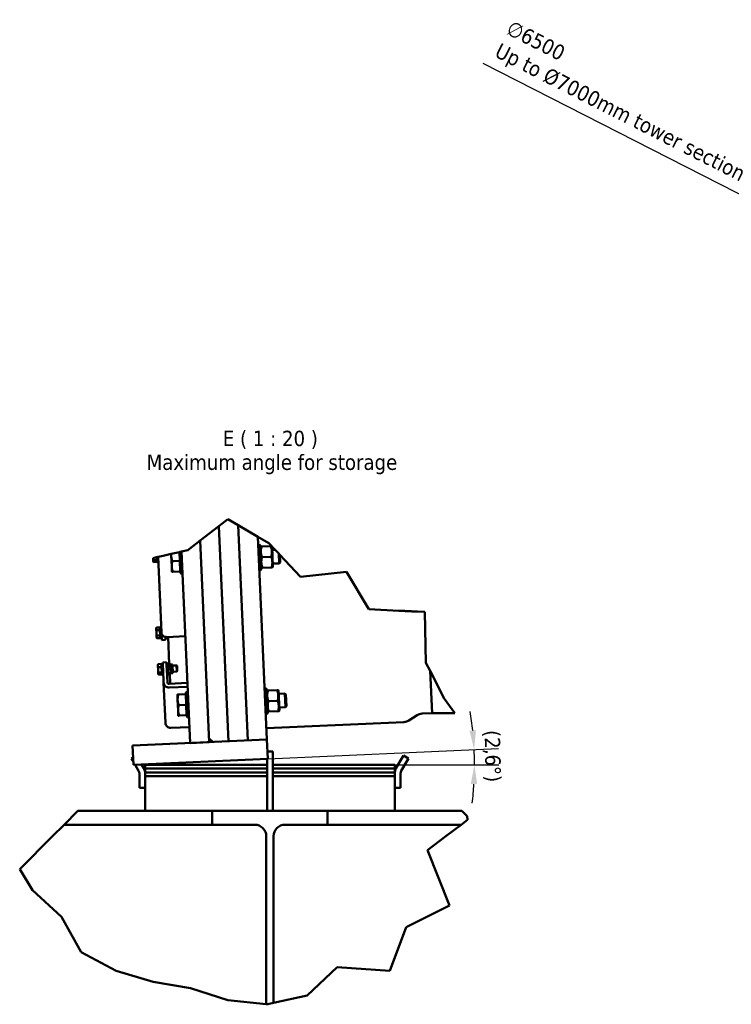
# Model space of a CAD drawing. Header units: millimetres. Extents: x 0 to 63075, y 0 to 44550.
# Tile 16 of 31: x 43060 to 50009, y 10470 to 20081. Entities that reach past the tile are written whole.
import ezdxf

# ---------------------------------------------------------------- set-up
doc = ezdxf.new("R2010")
doc.units = ezdxf.units.MM
doc.header["$LTSCALE"] = 75
for name, color, linetype, lineweight in [('Break Line (ISO)', 7, 'Continuous', 50), ('Dimension (ISO)', 7, 'Continuous', 25), ('Symbol (ISO)', 7, 'Continuous', 25), ('Visible (ISO)', 7, 'Continuous', 50)]:
    doc.layers.add(name, color=color, linetype=linetype, lineweight=lineweight)
doc.styles.add('Label Text (ISO)', font='tahoma.ttf')
doc.styles.add('Note Text (ISO)', font='tahoma.ttf')
doc.dimstyles.new('Default (ISO)', dxfattribs={"dimscale": 75, "dimtxt": 2, "dimasz": 2.5, "dimexe": 3.175, "dimexo": 0, "dimgap": 0.762, "dimtad": 1, "dimrnd": 1e-08, "dimtxsty": 'Note Text (ISO)', "dimcen": 0.09, "dimdle": 10, "dimclrd": 256, "dimclre": 256, "dimclrt": 256, "dimazin": 2, "dimtfac": 1, "dimtmove": 0, "dimatfit": 3, "dimfxl": 1, "dimtolj": 1, "dimtzin": 0, "dimlwd": -1, "dimlwe": -1, "dimarcsym": 0})

# ---------------------------------------------------------------- blocks, each defined once
blk = doc.blocks.new('*D8')
at = {"layer": 'Defpoints', "color": 0, "transparency": 16777216}
for p in [(50913.5, 17955.8), (56704.7, 15004.2)]:
    blk.add_point(p, dxfattribs=at)
at = {"layer": 'Dimension (ISO)', "transparency": 16777216}
for p, q in [((50913.5, 17955.8), (47585.2, 19652.2)), ((56537.6, 15089.3), (51080.6, 17870.7))]:
    blk.add_line(p, q, dxfattribs=at)
for points in [[(51094.7, 17898.5), (51066.4, 17842.8), (50913.5, 17955.8)], [(56551.8, 15117.2), (56523.5, 15061.5), (56704.7, 15004.2)]]:
    blk.add_solid(points, dxfattribs=at)
at = {"layer": 'Dimension (ISO)', "transparency": 16777216, "insert": (47868.1, 20081.4), "char_height": 150, "attachment_point": 1, "rotation": 332.99341, "style": 'Note Text (ISO)'}
blk.add_mtext('\\A1;\\fTahoma|b0|i0;\\H149.0446;∅6500\\P\\fTahoma|b0|i0;\\H149.0446;Up to Ø7000mm tower section', dxfattribs=at)
blk = doc.blocks.new('*D33')
at = {"layer": 'Defpoints', "color": 0, "transparency": 16777216}
for p in [(44170.9, 12807.8), (45407.2, 12862.9), (46722.4, 12807.8), (47500.8, 12857.2)]:
    blk.add_point(p, dxfattribs=at)
at = {"layer": 'Dimension (ISO)', "transparency": 16777216}
for p, q in [((45407.2, 12862.9), (47735.8, 12966.6)), ((46722.4, 12807.8), (47739.3, 12807.8))]:
    blk.add_line(p, q, dxfattribs=at)
for start, end in [(5.7768, 9.00307), (0, 2.55054), (353.54747, 356.77373)]:
    blk.add_arc((44170.9, 12807.8), 3330.3, start, end, dxfattribs=at)
for points in [[(47515.4, 13145.3), (47453.1, 13140.7), (47497.9, 12956)], [(47464.7, 12621.2), (47527.1, 12619.5), (47501.2, 12807.8)]]:
    blk.add_solid(points, dxfattribs=at)
at = {"layer": 'Dimension (ISO)', "transparency": 16777216, "insert": (47749.9, 13148), "char_height": 150, "attachment_point": 1, "rotation": 271.27527, "style": 'Note Text (ISO)'}
blk.add_mtext('\\A1;(2,6°)', dxfattribs=at)

msp = doc.modelspace()

# ---------------------------------------------------------------- linework, layer by layer
at = {"layer": 'Break Line (ISO)'}
for p, q in [((45005.5077, 15138.2448), (45091.4174, 15204.8735)), ((45091.4174, 15204.8735), (45192.8477, 15146.012)), ((44824.0894, 14997.5428), (45005.5077, 15138.2448)), ((45192.8477, 15146.012), (45385.514, 15034.2049)), ((44700.5359, 14901.7188), (44824.0894, 14997.5428)), ((45494.5069, 14970.9547), (45385.514, 15034.2049)), ((44641.2615, 14888.4812), (44700.5359, 14901.7188)), ((45553.9234, 14907.6627), (45494.5069, 14970.9547)), ((45590.1112, 14869.1143), (45553.9234, 14907.6627)), ((44362.7353, 14826.2787), (44396.6994, 14833.8638)), ((44399.6732, 14834.5279), (44396.6994, 14833.8638)), ((44410.8234, 14837.0181), (44402.4607, 14835.1504)), ((44462.8578, 14848.6388), (44410.8234, 14837.0181)), ((44462.8578, 14848.6388), (44539.0507, 14865.6547)), ((44540.4239, 14865.9614), (44619.7041, 14883.6668)), ((44622.6778, 14884.331), (44619.7041, 14883.6668)), ((44641.2615, 14888.4812), (44627.3237, 14885.3685)), ((45599.7813, 14858.8135), (45590.1112, 14869.1143)), ((45803.6195, 14641.6793), (45599.7813, 14858.8135)), ((46250.4424, 14692.4103), (45803.6195, 14641.6793)), ((46469.4545, 14327.2007), (46250.4424, 14692.4103)), ((46763.9817, 14312.2779), (46469.4545, 14327.2007)), ((47015.6317, 14299.5276), (46944.7126, 14303.1209)), ((47027.5879, 13802.7686), (47015.6317, 14299.5276)), ((47068.0221, 13724.2617), (47027.5879, 13802.7686)), ((47206.7806, 13454.8493), (47068.0221, 13724.2617)), ((47310.1498, 13312.6153), (47206.7806, 13454.8493)), ((47430.8707, 12305.6077), (47434.5048, 12271.7705)), ((47369.7464, 12222.7866), (47221.0179, 12110.2866)), ((47434.5048, 12271.7705), (47369.7464, 12222.7866)), ((47221.0179, 12110.2866), (47042.081, 11974.9366)), ((47042.081, 11974.9366), (47256.289, 11435.0308)), ((43186.199, 11584.9417), (43060.211, 11789.3057)), ((43469.4749, 11323.9487), (43186.199, 11584.9417)), ((47256.289, 11435.0308), (46835.4642, 11221.491)), ((43660.5889, 10979.7251), (43469.4749, 11323.9487)), ((46835.4642, 11221.491), (46674.7482, 10797.9799)), ((44001.6175, 10797.3314), (43660.5889, 10979.7251)), ((44364.9021, 10688.8357), (44001.6175, 10797.3314)), ((46161.3294, 10831.7779), (45866.0186, 10556.7205)), ((46674.7482, 10797.9799), (46161.3294, 10831.7779)), ((44728.7986, 10628.4071), (44364.9021, 10688.8357)), ((45091.4174, 10509.3274), (44728.7986, 10628.4071)), ((45468.0669, 10471.28), (45091.4174, 10509.3274)), ((45539.3169, 10482.8379), (45481.9898, 10469.8736)), ((45866.0186, 10556.7205), (45539.3169, 10482.8379)), ((45481.9898, 10469.8736), (45468.0669, 10471.28))]:
    msp.add_line(p, q, dxfattribs=at)
for points, weights in [([(44362.5054, 14826.2273), (44362.6197, 14826.2529), (44362.7353, 14826.2787)], [1, 1.00016878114, 1.00031658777]), ([(44399.6732, 14834.5279), (44401.0303, 14834.831), (44402.4607, 14835.1504)], [1, 1.00032127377, 1]), ([(44539.0507, 14865.6547), (44539.7237, 14865.805), (44540.4239, 14865.9614)], [1, 1.00073086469, 1.00121909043]), ([(44622.6778, 14884.331), (44624.9219, 14884.8321), (44627.3237, 14885.3685)], [1, 1.00036304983, 1]), ([(46811.0094, 14309.8952), (46854.9824, 14307.6672), (46897.6849, 14305.5036)], [1, 1.00001991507, 1])]:
    msp.add_rational_spline(points, weights, degree=2, dxfattribs=at)
for points, knots in [([(46763.9817, 14312.2779), (46768.6896, 14312.0394), (46773.6572, 14311.7877), (46783.0404, 14311.3123), (46787.4634, 14311.0882), (46797.1328, 14310.5983), (46802.8627, 14310.308), (46809.0169, 14309.9962), (46810.0259, 14309.945), (46811.0094, 14309.8952)], [0, 0, 0, 0, 0.381972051, 0.381972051, 0.763944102, 0.763944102, 1.353411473, 1.353411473, 1.472245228, 1.472245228, 1.472245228, 1.472245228]), ([(46897.6849, 14305.5036), (46898.663, 14305.4541), (46899.6662, 14305.4032), (46905.8545, 14305.0897), (46911.632, 14304.797), (46921.3393, 14304.3051), (46925.7255, 14304.0829), (46935.0541, 14303.6102), (46940.0048, 14303.3594), (46944.7126, 14303.1209)], [9.825830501, 9.825830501, 9.825830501, 9.825830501, 9.945787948, 9.945787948, 10.549103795, 10.549103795, 10.931556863, 10.931556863, 11.314009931, 11.314009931, 11.314009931, 11.314009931])]:
    msp.add_open_spline(points, degree=3, knots=knots, dxfattribs=at)
at = {"layer": 'Visible (ISO)'}
for p, q in [((45005.5077, 15138.2448), (45099.1151, 13036.8201)), ((45099.1151, 13036.8201), (45005.5077, 15138.2448)), ((45192.8477, 15146.012), (45286.4294, 13045.164)), ((45286.4294, 13045.164), (45192.8477, 15146.012)), ((44824.0894, 14997.5428), (44911.8009, 13028.4763)), ((45385.514, 15034.2049), (45473.7436, 13053.5078)), ((45403.0186, 14957.2464), (45388.97, 14956.6207)), ((45414.0325, 14709.9916), (45403.0186, 14957.2464)), ((45407.91, 14952.7722), (45403.0186, 14957.2464)), ((45407.91, 14952.7722), (45418.5067, 14714.8831)), ((45408.9447, 14929.5452), (45412.8369, 14937.0384)), ((45422.0386, 14937.4482), (45511.3348, 14941.4259)), ((45525.0795, 14934.7184), (45520.5364, 14941.8358)), ((45533.6069, 14743.2832), (45525.0795, 14934.7184)), ((45526.3394, 14906.434), (45553.9234, 14907.6627)), ((44362.5054, 14826.2273), (44363.8263, 14796.5724)), ((44397.8497, 14808.0401), (44367.3991, 14806.6836)), ((44396.6994, 14833.8638), (44397.8497, 14808.0401)), ((44397.8497, 14808.0401), (44398.7346, 14788.1752)), ((44401.8175, 14786.3901), (44399.6732, 14834.5279)), ((44402.4607, 14835.1504), (44404.7523, 14783.7055)), ((44443.7293, 14098.3009), (44410.8234, 14837.0181)), ((44539.0507, 14865.6547), (44539.9022, 14846.5401)), ((44539.9022, 14846.5401), (44544.4913, 14743.5172)), ((44619.7041, 14883.6668), (44623.4911, 14798.6499)), ((44631.7869, 14679.8389), (44622.6778, 14884.331)), ((44627.3237, 14885.3685), (44636.6783, 14675.3646)), ((44641.2615, 14888.4812), (44724.4866, 13020.1324)), ((45426.6277, 14834.4254), (45515.9239, 14838.4031)), ((45594.3334, 14774.3289), (45590.1112, 14869.1143)), ((45599.7813, 14858.8135), (45603.1169, 14783.931)), ((44363.8263, 14796.5724), (44363.9788, 14793.1504)), ((44363.9788, 14793.1504), (44366.2822, 14789.5418)), ((44398.7346, 14788.1752), (44368.284, 14786.8188)), ((44398.3186, 14797.5141), (44401.316, 14797.6477)), ((44401.8175, 14786.3901), (44404.7523, 14783.7055)), ((44404.7523, 14783.7055), (44413.1815, 14784.081)), ((44544.4913, 14743.5172), (44546.7858, 14692.0058)), ((44623.4911, 14798.6499), (44551.3983, 14795.4386)), ((44623.4911, 14798.6499), (44628.0802, 14695.6271)), ((45414.0325, 14709.9916), (45399.9839, 14709.3658)), ((45418.5067, 14714.8831), (45414.0325, 14709.9916)), ((45417.4721, 14738.1101), (45422.0152, 14730.9927)), ((45431.2168, 14731.4026), (45520.513, 14735.3802)), ((45533.6069, 14743.2832), (45529.7146, 14735.7901)), ((45532.347, 14771.5677), (45594.3334, 14774.3289)), ((45603.1169, 14783.931), (45594.3334, 14774.3289)), ((44628.0802, 14695.6271), (44555.9875, 14692.4157)), ((44627.7557, 14702.9136), (44630.7531, 14703.0471)), ((44631.7869, 14679.8389), (44636.6783, 14675.3646)), ((44636.6783, 14675.3646), (44650.7269, 14675.9904)), ((44393.0525, 14140.4637), (44396.5265, 14147.1516)), ((44393.0525, 14140.4637), (44393.3358, 14134.1037)), ((44393.3358, 14134.1037), (44395.0847, 14094.8426)), ((44427.2088, 14148.9479), (44396.7582, 14147.5915)), ((44427.2088, 14148.9479), (44428.3945, 14122.3301)), ((44427.6443, 14139.1705), (44430.6417, 14139.304)), ((44430.1403, 14150.5616), (44432.8248, 14153.4965)), ((44434.8963, 14043.7925), (44430.1403, 14150.5616)), ((44432.8248, 14153.4965), (44441.2539, 14153.8719)), ((44432.8248, 14153.4965), (44437.8311, 14041.1079)), ((44395.0847, 14094.8426), (44396.8039, 14056.2472)), ((44396.8039, 14056.2472), (44397.0576, 14050.5528)), ((44397.0576, 14050.5528), (44401.1125, 14044.2003)), ((44428.3945, 14122.3301), (44397.9439, 14120.9737)), ((44430.7065, 14070.4257), (44400.256, 14069.0693)), ((44431.8329, 14045.1392), (44401.3823, 14043.7827)), ((44428.3945, 14122.3301), (44430.7065, 14070.4257)), ((44430.7065, 14070.4257), (44431.8329, 14045.1392)), ((44431.3974, 14054.9165), (44434.3948, 14055.0501)), ((44434.8963, 14043.7925), (44437.8311, 14041.1079)), ((44437.8311, 14041.1079), (44446.2603, 14041.4834)), ((44446.8733, 14027.7218), (44443.7293, 14098.3009)), ((44483.1311, 14056.4417), (44484.3361, 14029.3906)), ((44492.1523, 14043.5276), (44483.7231, 14043.1522)), ((44492.1523, 14043.5276), (44491.6287, 14055.2801)), ((44494.8368, 14046.4625), (44492.1523, 14043.5276)), ((44494.4492, 14055.165), (44494.8368, 14046.4625)), ((44498.2006, 14055.2159), (44678.0223, 14063.226)), ((44521.2778, 13789.9541), (44509.4395, 14055.7165)), ((44446.9851, 14025.2123), (44446.8733, 14027.7218)), ((44446.9851, 14025.2123), (44484.4479, 14026.881)), ((44484.3361, 14029.3906), (44484.4479, 14026.881)), ((44408.9163, 13784.3306), (44410.8898, 13788.1297)), ((44408.9163, 13784.3306), (44409.3302, 13775.0405)), ((44409.3302, 13775.0405), (44411.1803, 13733.5071)), ((44443.0922, 13792.3763), (44412.6416, 13791.0199)), ((44444.4998, 13760.7753), (44414.0493, 13759.4189)), ((44443.0922, 13792.3763), (44444.4998, 13760.7753)), ((44443.5082, 13783.0374), (44446.5056, 13783.1709)), ((44444.4998, 13760.7753), (44446.7924, 13709.3094)), ((44446.0041, 13794.4285), (44448.6887, 13797.3634)), ((44450.7601, 13687.6594), (44446.0041, 13794.4285)), ((44448.6887, 13797.3634), (44457.1178, 13797.7389)), ((44448.6887, 13797.3634), (44453.695, 13684.9748)), ((44456.6851, 13807.4525), (44494.148, 13809.1213)), ((44457.3318, 13792.9347), (44456.6851, 13807.4525)), ((44460.7464, 13716.2791), (44457.3318, 13792.9347)), ((44494.148, 13809.1213), (44494.7946, 13794.6035)), ((44503.0098, 13799.7831), (44494.5806, 13799.4076)), ((44498.2092, 13717.9479), (44494.7946, 13794.6035)), ((44508.0161, 13687.3946), (44503.0098, 13799.7831)), ((44505.9447, 13797.0985), (44503.0098, 13799.7831)), ((44505.9447, 13797.0985), (44510.7007, 13690.3294)), ((44506.4453, 13785.8597), (44507.9494, 13788.7553)), ((44511.9301, 13789.5377), (44528.4526, 13790.2737)), ((44511.9863, 13788.2768), (44528.5088, 13789.0128)), ((44534.2427, 13787.0979), (44532.4871, 13789.8483)), ((44534.2427, 13787.0979), (44552.9742, 13787.9323)), ((44534.2427, 13787.0979), (44537.9975, 13702.8065)), ((44552.9742, 13787.9323), (44556.7289, 13703.6409)), ((44553.5165, 13775.7569), (44592.3018, 13777.4846)), ((44594.9718, 13717.544), (44592.3018, 13777.4846)), ((44597.1032, 13773.093), (44592.3018, 13777.4846)), ((44597.1032, 13773.093), (44599.3638, 13722.3451)), ((44411.1803, 13733.5071), (44412.769, 13697.8417)), ((44412.769, 13697.8417), (44412.9214, 13694.4197)), ((44412.9214, 13694.4197), (44415.2248, 13690.8111)), ((44446.7924, 13709.3094), (44416.3418, 13707.953)), ((44447.6772, 13689.4445), (44417.2267, 13688.0881)), ((44446.7924, 13709.3094), (44447.6772, 13689.4445)), ((44447.2612, 13698.7835), (44450.2586, 13698.917)), ((44450.7601, 13687.6594), (44453.695, 13684.9748)), ((44453.695, 13684.9748), (44462.1241, 13685.3503)), ((44461.7471, 13693.8141), (44460.7464, 13716.2791)), ((44463.6241, 13651.6776), (44461.7471, 13693.8141)), ((44463.6241, 13651.6776), (44464.6248, 13629.2126)), ((44498.2092, 13717.9479), (44499.2099, 13695.4829)), ((44499.2099, 13695.4829), (44501.0869, 13653.3463)), ((44508.0161, 13687.3946), (44499.587, 13687.0191)), ((44502.0876, 13630.8813), (44501.0869, 13653.3463)), ((44510.7007, 13690.3294), (44508.0161, 13687.3946)), ((44510.2, 13701.5683), (44511.9556, 13698.8179)), ((44514.0163, 13742.7042), (44530.5388, 13743.4402)), ((44515.9901, 13698.3925), (44532.5127, 13699.1285)), ((44529.775, 13599.1971), (44525.3378, 13698.8089)), ((44537.9975, 13702.8065), (44536.4934, 13699.9109)), ((44537.9975, 13702.8065), (44556.7289, 13703.6409)), ((44556.1865, 13715.8163), (44594.9718, 13717.544)), ((44599.3638, 13722.3451), (44594.9718, 13717.544)), ((47086.3747, 13312.2593), (47068.0221, 13724.2617)), ((47068.0221, 13724.2617), (47086.3747, 13312.2593)), ((44465.4378, 13610.9612), (44464.6248, 13629.2126)), ((44482.9686, 13217.406), (44465.4378, 13610.9612)), ((44502.0876, 13630.8813), (44502.9006, 13612.63)), ((44518.5361, 13598.6964), (44698.3578, 13606.7065)), ((44699.9838, 13570.2039), (44520.1621, 13562.1938)), ((45465.5975, 13552.3895), (45451.549, 13551.7637)), ((45476.6114, 13305.1347), (45465.5975, 13552.3895)), ((45470.489, 13547.9153), (45465.5975, 13552.3895)), ((44600.1866, 13493.1946), (44602.4811, 13441.6832)), ((44681.4809, 13496.8158), (44609.3882, 13493.6045)), ((44681.4809, 13496.8158), (44686.0701, 13393.793)), ((44681.8055, 13489.5293), (44684.8029, 13489.6628)), ((44683.7691, 13512.8711), (44688.2434, 13517.7625)), ((44694.3658, 13274.982), (44683.7691, 13512.8711)), ((44688.2434, 13517.7625), (44702.2919, 13518.3883)), ((44688.2434, 13517.7625), (44699.2573, 13270.5077)), ((45470.489, 13547.9153), (45481.0857, 13310.0262)), ((45471.5236, 13524.6883), (45475.4159, 13532.1814)), ((45484.6175, 13532.5913), (45573.9137, 13536.569)), ((45587.6585, 13529.8615), (45583.1154, 13536.9789)), ((45596.1859, 13338.4263), (45587.6585, 13529.8615)), ((45588.9184, 13501.5771), (45650.9048, 13504.3382)), ((45656.9124, 13369.472), (45650.9048, 13504.3382)), ((45660.5073, 13495.5551), (45650.9048, 13504.3382)), ((45660.5073, 13495.5551), (45665.6959, 13379.0741)), ((44602.4811, 13441.6832), (44607.0702, 13338.6603)), ((44686.0701, 13393.793), (44613.9773, 13390.5816)), ((44686.0701, 13393.793), (44690.6592, 13290.7702)), ((45489.2067, 13429.5685), (45578.5028, 13433.5462)), ((45594.926, 13366.7108), (45656.9124, 13369.472)), ((45665.6959, 13379.0741), (45656.9124, 13369.472)), ((44607.0702, 13338.6603), (44609.3648, 13287.1489)), ((44690.6592, 13290.7702), (44618.5664, 13287.5588)), ((44690.3346, 13298.0567), (44693.332, 13298.1902)), ((44694.3658, 13274.982), (44699.2573, 13270.5077)), ((44699.2573, 13270.5077), (44713.3058, 13271.1335)), ((45476.6114, 13305.1347), (45462.5629, 13304.5089)), ((45481.0857, 13310.0262), (45476.6114, 13305.1347)), ((45480.051, 13333.2531), (45484.5941, 13326.1358)), ((45493.7958, 13326.5456), (45583.092, 13330.5233)), ((45596.1859, 13338.4263), (45592.2936, 13330.9332)), ((46942.7737, 13293.2901), (46858.6847, 13239.6151)), ((46989.0433, 13307.9237), (47086.3747, 13312.2593)), ((47086.3747, 13312.2593), (47310.1498, 13312.6153)), ((44537.693, 13168.6385), (44717.5146, 13176.6486)), ((45468.7715, 13165.1293), (46812.415, 13224.9815)), ((44162.5438, 12995.1008), (44237.4695, 12998.4384)), ((44170.8877, 12807.7866), (44162.5438, 12995.1008)), ((45398.8179, 13050.1703), (44237.4695, 12998.4384)), ((44911.8009, 13028.4763), (44724.4866, 13020.1324)), ((44949.2637, 13030.145), (44910.1321, 13065.9391)), ((45398.8179, 13050.1703), (45473.7436, 13053.5078)), ((45482.0875, 12866.1936), (45473.7436, 13053.5078)), ((45531.8169, 12939.0366), (45478.8427, 12939.0366)), ((45531.8169, 12807.7866), (45531.8169, 12939.0366)), ((46737.514, 12777.6423), (46797.4419, 12881.4404)), ((46806.8169, 12897.6783), (46797.4419, 12881.4404)), ((46806.8169, 12897.6783), (46855.5308, 12869.5533)), ((44151.853, 12869.5533), (44167.728, 12878.7188)), ((44151.853, 12869.5533), (44161.228, 12853.3154)), ((44169.4977, 12838.9918), (44161.228, 12853.3154)), ((44170.8877, 12807.7866), (44245.8134, 12811.1241)), ((44221.1558, 12749.5173), (44187.0972, 12808.5086)), ((45407.1618, 12862.856), (44245.8134, 12811.1241)), ((44269.8697, 12777.6423), (44250.4205, 12811.3293)), ((44284.9419, 12807.7866), (44284.9419, 12770.2866)), ((45475.5669, 12807.7866), (44284.9419, 12807.7866)), ((45407.1618, 12862.856), (45482.0875, 12866.1936)), ((45475.5669, 12807.7866), (45475.5669, 12865.9031)), ((45475.5669, 12807.7866), (45475.5669, 12357.7866)), ((45531.8169, 12807.7866), (45531.8169, 12357.7866)), ((46722.4419, 12807.7866), (45531.8169, 12807.7866)), ((46722.4419, 12807.7866), (46722.4419, 12770.2866)), ((46786.228, 12749.5173), (46846.1558, 12853.3154)), ((46846.1558, 12853.3154), (46855.5308, 12869.5533)), ((44228.6919, 12601.5366), (44228.6919, 12721.3923)), ((44284.9419, 12770.2866), (45475.5669, 12770.2866)), ((44284.9419, 12695.2866), (44284.9419, 12770.2866)), ((45475.5669, 12732.7866), (44284.9419, 12732.7866)), ((44284.9419, 12357.7866), (44284.9419, 12732.7866)), ((44284.9419, 12695.2866), (45475.5669, 12695.2866)), ((45531.8169, 12770.2866), (46722.4419, 12770.2866)), ((46722.4419, 12732.7866), (45531.8169, 12732.7866)), ((45531.8169, 12695.2866), (46722.4419, 12695.2866)), ((46722.4419, 12695.2866), (46722.4419, 12770.2866)), ((46722.4419, 12357.7866), (46722.4419, 12732.7866)), ((46778.6919, 12601.5366), (46778.6919, 12721.3923)), ((44228.6919, 12601.5366), (44228.6919, 12582.7866)), ((46778.6919, 12582.7866), (46778.6919, 12601.5366)), ((44284.9419, 12582.7866), (44228.6919, 12582.7866)), ((46778.6919, 12582.7866), (46722.4419, 12582.7866)), ((43628.6919, 12357.7866), (43493.6919, 12222.7866)), ((44941.1919, 12357.7866), (43628.6919, 12357.7866)), ((46066.1919, 12357.7866), (44941.1919, 12357.7866)), ((44941.1919, 12357.7866), (44941.1919, 12222.7866)), ((47378.6919, 12357.7866), (46066.1919, 12357.7866)), ((46066.1919, 12222.7866), (46066.1919, 12357.7866)), ((47378.6919, 12357.7866), (47430.8707, 12305.6077)), ((43493.6919, 12222.7866), (43381.1919, 12110.2866)), ((44941.1919, 12222.7866), (43493.6919, 12222.7866)), ((44941.1919, 12222.7866), (45355.5669, 12222.7866)), ((45651.8169, 12222.7866), (46066.1919, 12222.7866)), ((47369.7464, 12222.7866), (46066.1919, 12222.7866)), ((43381.1919, 12110.2866), (43060.211, 11789.3057)), ((45468.0669, 12110.2866), (45468.0669, 10471.28)), ((45539.3169, 10482.8379), (45539.3169, 12110.2866))]:
    msp.add_line(p, q, dxfattribs=at)
for centre, radius, start, end in [((46993.2153, 13214.2666), 93.75, 92.55053822, 122.55053822), ((46808.2431, 13318.6386), 93.75, 272.55053822, 302.55053822), ((44172.4419, 12721.3923), 56.25, 0, 30), ((44172.4419, 12721.3923), 112.5, 0, 30), ((46834.9419, 12721.3923), 112.5, 150, 180), ((46834.9419, 12721.3923), 56.25, 150, 180), ((45355.5669, 12110.2866), 112.5, 0, 90), ((45651.8169, 12110.2866), 112.5, 90, 180)]:
    msp.add_arc(centre, radius, start, end, dxfattribs=at)
for centre, major_axis, ratio in [((44496.1773, 14100.6372), (-52.448, -2.3363), 0.866025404), ((44517.8857, 13613.2975), (-52.448, -2.3363), 0.974370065), ((44517.8857, 13613.2975), (-14.9851, -0.6675), 0.974370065), ((44535.4166, 13219.7422), (-52.448, -2.3363), 0.974370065)]:
    msp.add_ellipse(centre, major_axis=major_axis, ratio=ratio, start_param=0, end_param=1.570796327, dxfattribs=at)
for points, weights in [([(45412.8369, 14937.0384), (45412.8369, 14937.0384), (45422.0386, 14937.4482)], [1.07735026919, 1.07735026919, 1]), ([(45422.0386, 14937.4482), (45407.1627, 14885.172), (45426.6277, 14834.4254)], [1, 1.15470053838, 1]), ([(45511.3348, 14941.4259), (45520.5364, 14941.8358), (45520.5364, 14941.8358)], [1, 1.07735026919, 1.07735026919]), ([(45515.9239, 14838.4031), (45530.7998, 14890.6793), (45511.3348, 14941.4259)], [1, 1.15470053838, 1]), ([(44362.7353, 14826.2787), (44363.8582, 14817.0944), (44367.3991, 14806.6836)], [1.01392105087, 1.02877318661, 1]), ([(44367.3991, 14806.6836), (44363.621, 14801.182), (44363.8263, 14796.5724)], [1, 1.0379548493, 1]), ([(44540.4239, 14865.9614), (44539.4759, 14856.1086), (44539.9022, 14846.5401)], [1.01808112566, 1.01485317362, 1]), ([(44539.9022, 14846.5401), (44540.9671, 14822.6336), (44551.3983, 14795.4386)], [1, 1.0379548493, 1]), ([(45426.6277, 14834.4254), (45411.7518, 14782.1491), (45431.2168, 14731.4026)], [1, 1.15470053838, 1]), ([(45520.513, 14735.3802), (45535.3889, 14787.6565), (45515.9239, 14838.4031)], [1, 1.15470053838, 1]), ([(44363.8263, 14796.5724), (44364.0317, 14791.9627), (44368.284, 14786.8188)], [1, 1.0379548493, 1]), ([(44551.3983, 14795.4386), (44543.4264, 14767.4238), (44544.4913, 14743.5172)], [1, 1.0379548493, 1]), ([(44544.4913, 14743.5172), (44545.5562, 14719.6107), (44555.9875, 14692.4157)], [1, 1.0379548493, 1]), ([(45431.2168, 14731.4026), (45422.0152, 14730.9927), (45422.0152, 14730.9927)], [1, 1.07735026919, 1.07735026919]), ([(45529.7146, 14735.7901), (45529.7146, 14735.7901), (45520.513, 14735.3802)], [1.07735026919, 1.07735026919, 1]), ([(44555.9875, 14692.4157), (44546.7858, 14692.0058), (44546.7858, 14692.0058)], [1, 1.0379548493, 1]), ([(44396.7582, 14147.5915), (44393.0607, 14140.2804), (44393.3358, 14134.1037)], [1, 1.0379548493, 1]), ([(44393.3358, 14134.1037), (44393.6109, 14127.927), (44397.9439, 14120.9737)], [1, 1.0379548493, 1]), ([(44396.5265, 14147.1516), (44396.6402, 14147.3705), (44396.7582, 14147.5915)], [1.00225477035, 1.00116302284, 1]), ([(44397.9439, 14120.9737), (44394.5482, 14106.8871), (44395.0847, 14094.8426)], [1, 1.0379548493, 1]), ([(44395.0847, 14094.8426), (44395.6212, 14082.7982), (44400.256, 14069.0693)], [1, 1.0379548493, 1]), ([(44400.256, 14069.0693), (44396.5425, 14062.1149), (44396.8039, 14056.2472)], [1, 1.0379548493, 1]), ([(44396.8039, 14056.2472), (44397.0653, 14050.3794), (44401.3823, 14043.7827)], [1, 1.0379548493, 1]), ([(44412.6416, 13791.0199), (44409.0035, 13782.3736), (44409.3302, 13775.0405)], [1, 1.0379548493, 1]), ([(44409.3302, 13775.0405), (44409.6568, 13767.7075), (44414.0493, 13759.4189)], [1, 1.0379548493, 1]), ([(44410.8898, 13788.1297), (44411.6133, 13789.5226), (44412.6416, 13791.0199)], [1.01477992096, 1.01005230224, 1]), ([(44414.0493, 13759.4189), (44410.6483, 13745.4498), (44411.1803, 13733.5071)], [1, 1.0379548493, 1]), ([(44511.9301, 13789.5377), (44504.4656, 13788.5735), (44511.9863, 13788.2768)], [1, 1.15470053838, 1]), ([(44511.9863, 13788.2768), (44505.5087, 13765.1567), (44514.0163, 13742.7042)], [1, 1.15470053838, 1]), ([(44528.5088, 13789.0128), (44535.9733, 13789.977), (44528.4526, 13790.2737)], [1, 1.15470053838, 1]), ([(44530.5388, 13743.4402), (44537.0164, 13766.5602), (44528.5088, 13789.0128)], [1, 1.15470053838, 1]), ([(44411.1803, 13733.5071), (44411.7123, 13721.5644), (44416.3418, 13707.953)], [1, 1.0379548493, 1]), ([(44416.3418, 13707.953), (44412.5636, 13702.4513), (44412.769, 13697.8417)], [1, 1.0379548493, 1]), ([(44412.769, 13697.8417), (44412.9743, 13693.232), (44417.2267, 13688.0881)], [1, 1.0379548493, 1]), ([(44514.0163, 13742.7042), (44507.5106, 13720.2146), (44515.9901, 13698.3925)], [1, 1.15470053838, 1]), ([(44515.9901, 13698.3925), (44512.13, 13698.5448), (44511.9556, 13698.8179)], [1, 1.0738437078, 1.07719130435]), ([(44532.5127, 13699.1285), (44539.0183, 13721.6181), (44530.5388, 13743.4402)], [1, 1.15470053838, 1]), ([(44536.4934, 13699.9109), (44536.344, 13699.6234), (44532.5127, 13699.1285)], [1.07719130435, 1.0738437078, 1]), ([(44600.1866, 13493.1946), (44600.1866, 13493.1946), (44609.3882, 13493.6045)], [1, 1.0379548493, 1]), ([(44609.3882, 13493.6045), (44601.4162, 13465.5897), (44602.4811, 13441.6832)], [1, 1.0379548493, 1]), ([(45475.4159, 13532.1814), (45475.4159, 13532.1814), (45484.6175, 13532.5913)], [1.07735026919, 1.07735026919, 1]), ([(45484.6175, 13532.5913), (45469.7416, 13480.3151), (45489.2067, 13429.5685)], [1, 1.15470053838, 1]), ([(45573.9137, 13536.569), (45583.1154, 13536.9789), (45583.1154, 13536.9789)], [1, 1.07735026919, 1.07735026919]), ([(45578.5028, 13433.5462), (45593.3788, 13485.8224), (45573.9137, 13536.569)], [1, 1.15470053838, 1]), ([(44602.4811, 13441.6832), (44603.546, 13417.7766), (44613.9773, 13390.5816)], [1, 1.0379548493, 1]), ([(44613.9773, 13390.5816), (44606.0053, 13362.5669), (44607.0702, 13338.6603)], [1, 1.0379548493, 1]), ([(45489.2067, 13429.5685), (45474.3307, 13377.2922), (45493.7958, 13326.5456)], [1, 1.15470053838, 1]), ([(45583.092, 13330.5233), (45597.9679, 13382.7996), (45578.5028, 13433.5462)], [1, 1.15470053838, 1]), ([(44607.0702, 13338.6603), (44608.1351, 13314.7538), (44618.5664, 13287.5588)], [1, 1.0379548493, 1]), ([(44618.5664, 13287.5588), (44609.3648, 13287.1489), (44609.3648, 13287.1489)], [1, 1.0379548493, 1]), ([(45493.7958, 13326.5456), (45484.5941, 13326.1358), (45484.5941, 13326.1358)], [1, 1.07735026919, 1.07735026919]), ([(45592.2936, 13330.9332), (45592.2936, 13330.9332), (45583.092, 13330.5233)], [1.07735026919, 1.07735026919, 1])]:
    msp.add_rational_spline(points, weights, degree=2, dxfattribs=at)

# ---------------------------------------------------------------- texts
at = {"layer": 'Symbol (ISO)', "char_height": 150.000002, "attachment_point": 7, "style": 'Label Text (ISO)'}
for s, insert in [('E ( 1 : 20 )', (45043.8863, 15891.7076)), ('Maximum angle for storage', (44299.8425, 15643.6425))]:
    msp.add_mtext(s, dxfattribs=dict(at, insert=insert))

# ---------------------------------------------------------------- dimensions: what is measured, and where the dimension line sits
at = {"layer": 'Dimension (ISO)'}
dim = msp.add_diameter_dim_2p(p1=(56704.7007, 15004.1999), p2=(50913.4976, 17955.8041), text='\\fTahoma|b0|i0;\\H149.0446;<>\\P\\fTahoma|b0|i0;\\H149.0446;Up to Ø7000mm tower section', dimstyle='Default (ISO)', override={"dimgap": 0.762, "dimdec": 2, "dimlfac": 1, "dimtol": 0, "dimlim": 0, "dimtp": 0, "dimtm": 0, "dimtdec": 2, "dimatfit": 2, "dimtvp": -0.25}, dxfattribs=at)
dim.commit()
dim.dimension.update_dxf_attribs({"geometry": '*D8', "text_midpoint": (48858.2763, 19003.2894), "dimtype": 163})
dim = msp.add_angular_dim_3p(base=(47500.8045, 12857.2009), center=(44170.8877, 12807.7866), p1=(46722.4419, 12807.7866), p2=(45407.1618, 12862.856), text='(<>)', dimstyle='Default (ISO)', override={"dimgap": 0.762, "dimadec": 1, "dimtol": 0, "dimlim": 0, "dimtp": 0, "dimtm": 0, "dimtdec": 1}, dxfattribs=at)
dim.commit()
dim.dimension.update_dxf_attribs({"geometry": '*D33', "text_midpoint": (47500.3463, 12881.9047), "dimtype": 165})

doc.saveas('drawing.dxf')
